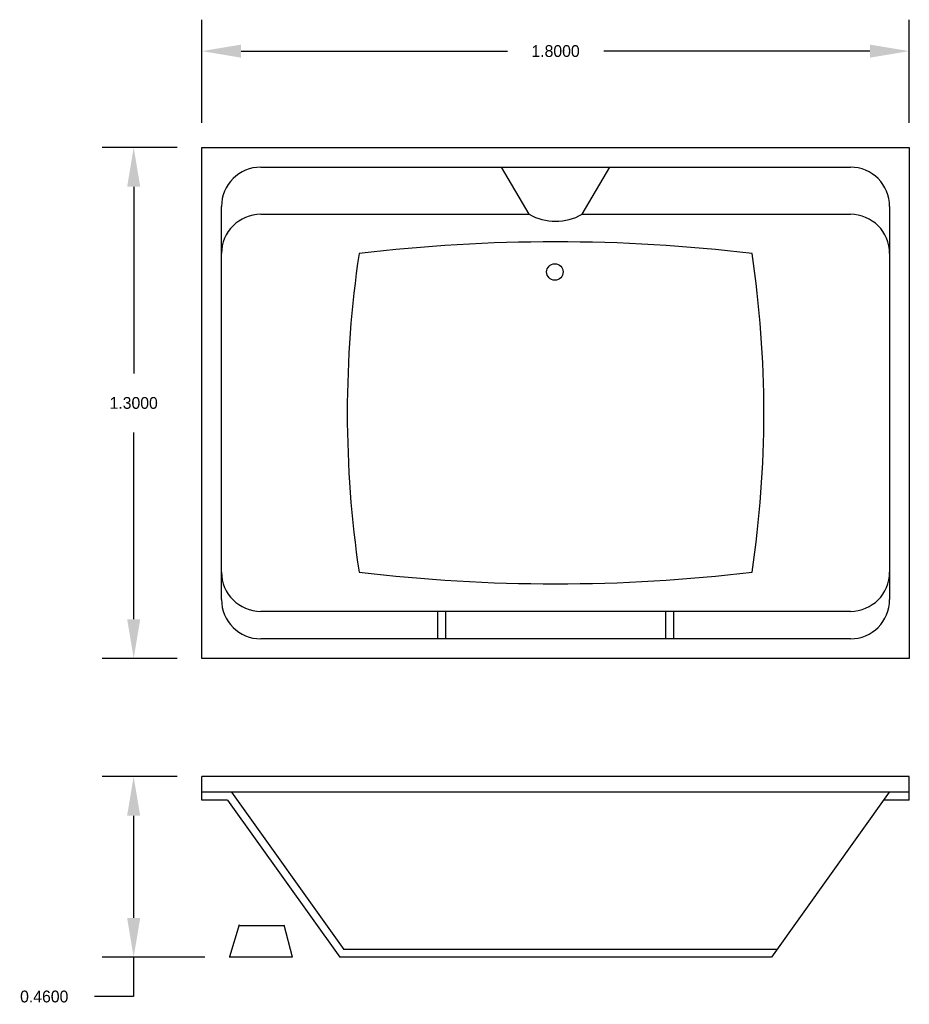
# Model space of a CAD drawing. Extents: x 37.32 to 39.59, y 14.77 to 17.27.
import ezdxf

# ---------------------------------------------------------------- set-up
doc = ezdxf.new("R2010")
doc.units = 0
doc.header["$MEASUREMENT"] = 0
doc.layers.get('0').update_dxf_attribs({"linetype": 'CONTINUOUS'})
doc.layers.get('DEFPOINTS').update_dxf_attribs({"linetype": 'CONTINUOUS'})
doc.dimstyles.get("Standard").update_dxf_attribs({"dimtxt": 0.18, "dimasz": 0.18, "dimexe": 0.18, "dimexo": 0.0625, "dimgap": 0.09, "dimtad": 0, "dimtih": 1, "dimtoh": 1, "dimdec": 4, "dimzin": 0, "dimdsep": 46, "dimtxsty": 'Standard', "dimcen": 0.09, "dimadec": 0, "dimazin": 0, "dimtfac": 1, "dimtdec": 4, "dimtofl": 0, "dimtmove": 0, "dimatfit": 3, "dimfxl": 0, "dimtolj": 1, "dimtzin": 0, "dimarcsym": 0})

# ---------------------------------------------------------------- blocks, each defined once
blk = doc.blocks.new('*D1')
at = {"color": 0, "linetype": 'ByBlock'}
for p, q in [((37.7258, 16.9474), (37.5349, 16.9474)), ((37.6149, 16.8474), (37.6149, 16.3724)), ((37.6149, 15.7474), (37.6149, 16.2224)), ((37.7258, 15.6474), (37.5349, 15.6474))]:
    blk.add_line(p, q, dxfattribs=at)
for points in [[(37.5982, 16.8474), (37.6316, 16.8474), (37.6149, 16.9474)], [(37.5982, 15.7474), (37.6316, 15.7474), (37.6149, 15.6474)]]:
    blk.add_solid(points, dxfattribs=at)
at = {"layer": 'DEFPOINTS', "color": 0, "linetype": 'ByBlock'}
for p in [(37.7883, 16.9474), (37.6149, 15.6474), (37.7883, 15.6474)]:
    blk.add_point(p, dxfattribs=at)
at = {"color": 0, "linetype": 'ByBlock', "insert": (37.6149, 16.2974), "char_height": 0.03, "attachment_point": 5}
blk.add_mtext('\\A1;1.3000', dxfattribs=at)
blk = doc.blocks.new('*D2')
at = {"color": 0, "linetype": 'ByBlock'}
for p, q in [((37.7258, 15.3474), (37.5348, 15.3474)), ((37.6148, 15.2474), (37.6148, 14.9874)), ((37.7957, 14.8874), (37.5348, 14.8874)), ((37.6148, 14.8874), (37.6148, 14.7874)), ((37.6148, 14.7874), (37.5148, 14.7874))]:
    blk.add_line(p, q, dxfattribs=at)
for points in [[(37.5982, 15.2474), (37.6315, 15.2474), (37.6148, 15.3474)], [(37.5982, 14.9874), (37.6315, 14.9874), (37.6148, 14.8874)]]:
    blk.add_solid(points, dxfattribs=at)
at = {"layer": 'DEFPOINTS', "color": 0, "linetype": 'ByBlock'}
for p in [(37.7883, 15.3474), (37.6148, 14.8874), (37.8582, 14.8874)]:
    blk.add_point(p, dxfattribs=at)
at = {"color": 0, "linetype": 'ByBlock', "insert": (37.3873, 14.7874), "char_height": 0.03, "attachment_point": 5}
blk.add_mtext('\\A1;0.4600', dxfattribs=at)
blk = doc.blocks.new('*D0')
at = {"color": 0, "linetype": 'ByBlock'}
for p, q in [((37.7883, 17.0099), (37.7883, 17.2726)), ((39.5883, 17.0099), (39.5883, 17.2726)), ((37.8883, 17.1926), (38.5658, 17.1926)), ((39.4883, 17.1926), (38.8108, 17.1926))]:
    blk.add_line(p, q, dxfattribs=at)
for points in [[(37.8883, 17.2092), (37.8883, 17.1759), (37.7883, 17.1926)], [(39.4883, 17.2092), (39.4883, 17.1759), (39.5883, 17.1926)]]:
    blk.add_solid(points, dxfattribs=at)
at = {"layer": 'DEFPOINTS', "color": 0, "linetype": 'ByBlock'}
for p in [(39.5883, 17.1926), (37.7883, 16.9474), (39.5883, 16.9474)]:
    blk.add_point(p, dxfattribs=at)
at = {"color": 0, "linetype": 'ByBlock', "insert": (38.6883, 17.1926), "char_height": 0.03, "attachment_point": 5}
blk.add_mtext('\\A1;1.8000', dxfattribs=at)

msp = doc.modelspace()

# ---------------------------------------------------------------- linework, layer by layer
for p, q in [((37.78832, 15.64744), (37.78832, 16.94744)), ((37.78832, 16.94744), (39.58832, 16.94744)), ((39.58832, 16.94744), (39.58832, 15.64744)), ((37.93832, 16.89744), (39.43832, 16.89744)), ((38.62095, 16.77744), (38.5507, 16.89744)), ((38.75569, 16.77744), (38.82594, 16.89744)), ((37.83832, 15.79744), (37.83832, 16.79744)), ((39.53832, 16.79744), (39.53832, 15.79744)), ((37.93832, 16.77744), (38.62095, 16.77744)), ((38.75569, 16.77744), (39.43832, 16.77744)), ((39.43832, 15.76744), (37.93832, 15.76744)), ((38.38832, 15.76744), (38.38832, 15.69744)), ((38.40832, 15.76744), (38.40832, 15.69744)), ((38.96832, 15.76744), (38.96832, 15.69744)), ((38.98832, 15.76744), (38.98832, 15.69744)), ((39.43832, 15.69744), (37.93832, 15.69744)), ((39.58832, 15.64744), (37.78832, 15.64744)), ((39.58832, 15.34744), (37.78832, 15.34744)), ((37.78832, 15.28744), (37.78832, 15.34744)), ((39.58832, 15.28744), (39.58832, 15.34744)), ((39.58832, 15.30744), (37.78832, 15.30744)), ((37.86391, 15.30744), (38.14989, 14.90744)), ((39.53731, 15.30704), (39.23731, 14.88744)), ((37.85362, 15.28744), (37.78832, 15.28744)), ((37.85362, 15.28744), (38.13961, 14.88744)), ((39.58832, 15.28744), (39.5233, 15.28744)), ((37.88362, 14.96988), (37.85847, 14.8882)), ((37.88311, 14.9682), (37.99725, 14.9682)), ((37.9968, 14.96988), (38.01847, 14.8882)), ((39.25161, 14.90744), (38.14989, 14.90744)), ((38.01867, 14.88744), (37.85823, 14.88744)), ((39.23731, 14.88744), (38.13961, 14.88744))]:
    msp.add_line(p, q)
msp.add_circle((38.68653, 16.63075), 0.02101)
for centre, radius, start, end in [((37.93832, 16.79744), 0.1, 90, 180), ((39.43832, 16.79744), 0.1, 0, 90), ((37.93832, 16.67744), 0.1, 90, 180), ((38.68832, 16.89744), 0.13762, 240.68803, 299.31197), ((39.43832, 16.67744), 0.1, 360, 90), ((38.68832, 12.52577), 4.18167, 83.13274, 96.86726), ((40.90707, 16.27244), 2.74875, 171.52721, 188.47279), ((36.46957, 16.27244), 2.74875, 351.52721, 8.47279), ((37.93832, 15.86744), 0.1, 180, 270), ((38.68832, 20.01911), 4.18167, 263.13274, 276.86726), ((39.43832, 15.86744), 0.1, 270, 360), ((37.93832, 15.79744), 0.1, 180, 270), ((39.43832, 15.79744), 0.1, 270, 0)]:
    msp.add_arc(centre, radius, start, end)

# ---------------------------------------------------------------- dimensions: what is measured, and where the dimension line sits
dim = msp.add_linear_dim(base=(39.58832, 17.19257), p1=(37.78832, 16.94744), p2=(39.58832, 16.94744), dimstyle='Standard', override={"dimtxt": 0.03, "dimasz": 0.1, "dimexe": 0.08, "dimgap": 0.06})
dim.commit()
dim.dimension.update_dxf_attribs({"geometry": '*D0', "text_midpoint": (38.68832, 17.19257)})
for base, p1, p2, picture, middle in [((37.61489, 15.64744), (37.78832, 16.94744), (37.78832, 15.64744), '*D1', (37.61489, 16.29744)), ((37.61484, 14.88744), (37.78832, 15.34744), (37.85823, 14.88744), '*D2', (37.38734, 14.78744))]:
    dim = msp.add_linear_dim(base=base, p1=p1, p2=p2, angle=90, dimstyle='Standard', override={"dimtxt": 0.03, "dimasz": 0.1, "dimexe": 0.08, "dimgap": 0.06})
    dim.commit()
    dim.dimension.update_dxf_attribs({"geometry": picture, "text_midpoint": middle})

doc.saveas('drawing.dxf')
